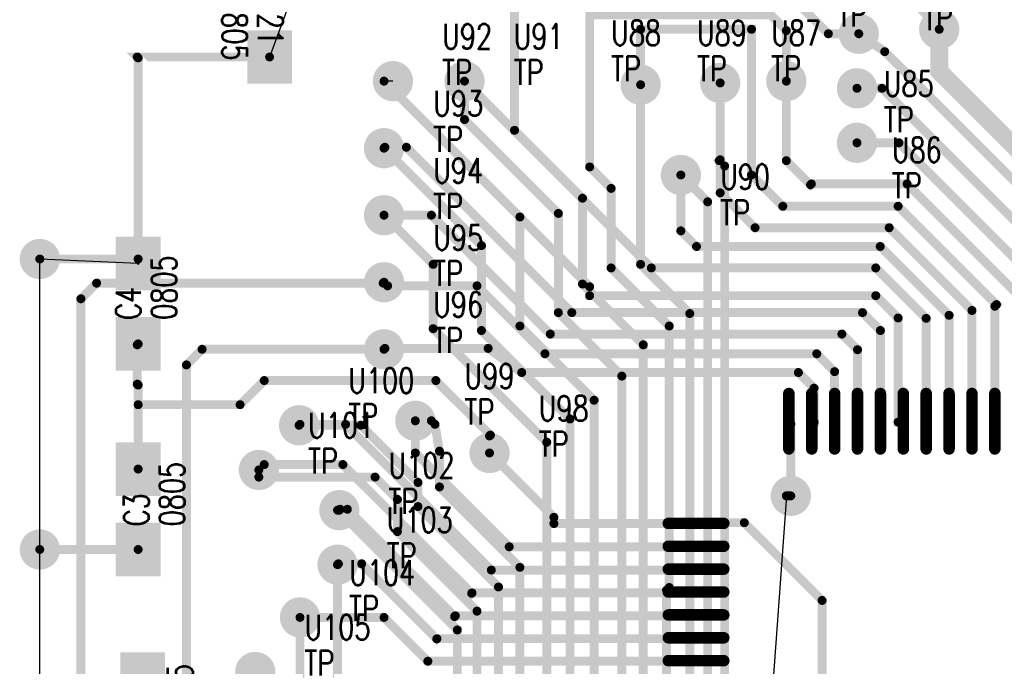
# Model space of a CAD drawing. Extents: x 22 to 3079, y -510 to 5425.
# Tile 7 of 15: x 22 to 1124, y 3194 to 3918. Entities that reach past the tile are written whole.
import ezdxf

# ---------------------------------------------------------------- set-up
doc = ezdxf.new("R2010")
doc.units = 0
for name, pattern in [('TRACK111', [2, 1, 1]), ('TRACK113', [2, 1, 1]), ('TRACK114', [2, 1, 1]), ('TRACK117', [2, 1, 1]), ('TRACK118', [2, 1, 1]), ('TRACK121', [2, 1, 1]), ('TRACK123', [2, 1, 1]), ('TRACK124', [2, 1, 1]), ('TRACK125', [2, 1, 1]), ('TRACK129', [2, 1, 1]), ('TRACK135', [2, 1, 1]), ('TRACK142', [2, 1, 1]), ('TRACK186', [2, 1, 1]), ('TRACK187', [2, 1, 1]), ('TRACK191', [2, 1, 1]), ('TRACK198', [2, 1, 1]), ('TRACK200', [2, 1, 1]), ('TRACK213', [2, 1, 1]), ('TRACK238', [2, 1, 1]), ('TRACK249', [2, 1, 1]), ('TRACK250', [2, 1, 1]), ('TRACK251', [2, 1, 1]), ('TRACK252', [2, 1, 1]), ('TRACK253', [2, 1, 1]), ('TRACK254', [2, 1, 1]), ('TRACK255', [2, 1, 1]), ('TRACK256', [2, 1, 1]), ('TRACK257', [2, 1, 1]), ('TRACK258', [2, 1, 1]), ('TRACK260', [2, 1, 1]), ('TRACK263', [2, 1, 1]), ('TRACK264', [2, 1, 1]), ('TRACK265', [2, 1, 1]), ('TRACK266', [2, 1, 1]), ('TRACK267', [2, 1, 1]), ('TRACK291', [2, 1, 1]), ('TRACK3', [2, 1, 1]), ('TRACK316', [2, 1, 1]), ('TRACK317', [2, 1, 1]), ('TRACK346', [2, 1, 1]), ('TRACK373', [2, 1, 1]), ('TRACK375', [2, 1, 1]), ('TRACK4', [2, 1, 1]), ('TRACK43', [2, 1, 1]), ('TRACK5', [2, 1, 1]), ('TRACK83', [2, 1, 1]), ('TRACK86', [2, 1, 1]), ('TRACK89', [2, 1, 1])]:
    doc.linetypes.add(name, pattern=pattern)
for name, color, linetype in [('CONNECTION', 202, 'CONTINUOUS'), ('DRIL_PLTE_THRU', 12, 'CONTINUOUS'), ('PADS_BOTTOM04', 152, 'CONTINUOUS'), ('PADS_INNER', 1, 'CONTINUOUS'), ('PADS_TOP01', 1, 'CONTINUOUS'), ('PADS_XR25', 168, 'CONTINUOUS'), ('PART_NAME_TOP', 52, 'CONTINUOUS'), ('PART_TOP', 132, 'CONTINUOUS'), ('REFDES', 132, 'CONTINUOUS'), ('TRACK01', 1, 'CONTINUOUS'), ('TRACK03', 5, 'CONTINUOUS'), ('VIA', 1, 'CONTINUOUS')]:
    doc.layers.add(name, color=color, linetype=linetype)
doc.styles.add('W5', font='simplex', dxfattribs={"width": 0.75})

# ---------------------------------------------------------------- blocks, each defined once
blk = doc.blocks.new('PADS_BLOCK_UNUSED2')
at = {"layer": 'DRIL_PLTE_THRU', "const_width": 1.5}
blk.add_lwpolyline([(0, -0.8, 1), (0, 0.8, 1)], format="xyb", close=True, dxfattribs=at)
at = {"layer": 'PADS_BOTTOM04'}
blk.add_lwpolyline([(0, 0, 1), (0, 0, 1)], format="xyb", close=True, dxfattribs=at)
at = {"layer": 'PADS_INNER'}
blk.add_lwpolyline([(0, 0, 1), (0, 0, 1)], format="xyb", close=True, dxfattribs=at)
at = {"layer": 'PADS_TOP01', "const_width": 50}
blk.add_lwpolyline([(-30, 0), (30, 0)], dxfattribs=at)
blk = doc.blocks.new('SYM_BLOCK_UNUSED1')
for p in [(-45, 0), (45, 0)]:
    blk.add_blockref('PADS_BLOCK_UNUSED2', p)
blk = doc.blocks.new('PART_TOP5')
blk.add_blockref('SYM_BLOCK_UNUSED1', (0, 0))
at = {"layer": 'PART_NAME_TOP', "style": 'W5', "width": 0.75}
blk.add_text('0805', height=28, dxfattribs=at).set_placement((-10, -56))
at = {"layer": 'REFDES', "style": 'W5', "width": 0.75}
blk.add_text('C2', height=28, dxfattribs=at).set_placement((-10, -16))
blk = doc.blocks.new('PART_TOP8')
blk.add_blockref('SYM_BLOCK_UNUSED1', (0, 0))
at = {"layer": 'PART_NAME_TOP', "style": 'W5', "width": 0.75}
blk.add_text('0805', height=28, dxfattribs=at).set_placement((-19, -52))
at = {"layer": 'REFDES', "style": 'W5', "width": 0.75}
blk.add_text('C3', height=28, dxfattribs=at).set_placement((-19, -12))
blk = doc.blocks.new('PART_TOP10')
blk.add_blockref('SYM_BLOCK_UNUSED1', (0, 0))
at = {"layer": 'PART_NAME_TOP', "style": 'W5', "width": 0.75}
blk.add_text('0805', height=28, dxfattribs=at).set_placement((-18, -43))
at = {"layer": 'REFDES', "style": 'W5', "width": 0.75}
blk.add_text('C4', height=28, dxfattribs=at).set_placement((-18, -3))
blk = doc.blocks.new('PART_TOP38')
blk.add_blockref('SYM_BLOCK_UNUSED1', (0, 0))
at = {"layer": 'PART_NAME_TOP', "style": 'W5', "width": 0.75}
blk.add_text('0805', height=28, dxfattribs=at).set_placement((-23, -53))
at = {"layer": 'REFDES', "style": 'W5', "width": 0.75}
blk.add_text('C21', height=28, dxfattribs=at).set_placement((-23, -13))
blk = doc.blocks.new('PADS_BLOCK_UNUSED8')
at = {"layer": 'DRIL_PLTE_THRU', "const_width": 1.5}
blk.add_lwpolyline([(0, -0.8, 1), (0, 0.8, 1)], format="xyb", close=True, dxfattribs=at)
at = {"layer": 'PADS_BOTTOM04'}
blk.add_lwpolyline([(0, 0, 1), (0, 0, 1)], format="xyb", close=True, dxfattribs=at)
at = {"layer": 'PADS_INNER'}
blk.add_lwpolyline([(0, 0, 1), (0, 0, 1)], format="xyb", close=True, dxfattribs=at)
at = {"layer": 'PADS_TOP01', "const_width": 6.5}
blk.add_lwpolyline([(-31, -3.2), (31, -3.2, 1), (31, 3.2), (-31, 3.2, 1)], format="xyb", close=True, dxfattribs=at)
blk = doc.blocks.new('PADS_BLOCK_UNUSED9')
at = {"layer": 'DRIL_PLTE_THRU', "const_width": 1.5}
blk.add_lwpolyline([(0, -0.8, 1), (0, 0.8, 1)], format="xyb", close=True, dxfattribs=at)
at = {"layer": 'PADS_BOTTOM04'}
blk.add_lwpolyline([(0, 0, 1), (0, 0, 1)], format="xyb", close=True, dxfattribs=at)
at = {"layer": 'PADS_INNER'}
blk.add_lwpolyline([(0, 0, 1), (0, 0, 1)], format="xyb", close=True, dxfattribs=at)
at = {"layer": 'PADS_TOP01', "const_width": 6.5}
blk.add_lwpolyline([(3.2, -31), (3.2, 31, 1), (-3.2, 31), (-3.2, -31, 1)], format="xyb", close=True, dxfattribs=at)
blk = doc.blocks.new('SYM_BLOCK_UNUSED7')
for name, p in [('PADS_BLOCK_UNUSED8', (-357.5, -140.8)), ('PADS_BLOCK_UNUSED8', (-357.5, -166.4)), ('PADS_BLOCK_UNUSED8', (-357.5, -192)), ('PADS_BLOCK_UNUSED8', (-357.5, -217.6)), ('PADS_BLOCK_UNUSED8', (-357.5, -243.2)), ('PADS_BLOCK_UNUSED8', (-357.5, -268.8)), ('PADS_BLOCK_UNUSED8', (-357.5, -294.4)), ('PADS_BLOCK_UNUSED8', (-357.5, -320)), ('PADS_BLOCK_UNUSED8', (-357.5, -345.6)), ('PADS_BLOCK_UNUSED8', (-357.5, -371.2)), ('PADS_BLOCK_UNUSED9', (-243.2, -475)), ('PADS_BLOCK_UNUSED9', (-217.6, -475)), ('PADS_BLOCK_UNUSED9', (-192, -475)), ('PADS_BLOCK_UNUSED9', (-166.4, -475)), ('PADS_BLOCK_UNUSED9', (-140.8, -475)), ('PADS_BLOCK_UNUSED9', (-115.2, -475)), ('PADS_BLOCK_UNUSED9', (-89.6, -475))]:
    blk.add_blockref(name, p)
blk = doc.blocks.new('PART_TOP80')
blk.add_blockref('SYM_BLOCK_UNUSED7', (0, 0))
blk = doc.blocks.new('PADS_BLOCK_UNUSED19')
at = {"layer": 'DRIL_PLTE_THRU', "const_width": 15.5}
blk.add_lwpolyline([(0, -7.75, 1), (0, 7.75, 1)], format="xyb", close=True, dxfattribs=at)
at = {"layer": 'PADS_BOTTOM04', "const_width": 22.5}
blk.add_lwpolyline([(0, -11.25, 1), (0, 11.25, 1)], format="xyb", close=True, dxfattribs=at)
at = {"layer": 'PADS_INNER', "const_width": 22.5}
blk.add_lwpolyline([(0, -11.25, 1), (0, 11.25, 1)], format="xyb", close=True, dxfattribs=at)
at = {"layer": 'PADS_TOP01', "const_width": 22.5}
blk.add_lwpolyline([(0, -11.25, 1), (0, 11.25, 1)], format="xyb", close=True, dxfattribs=at)
at = {"layer": 'PADS_XR25', "const_width": 22.5}
blk.add_lwpolyline([(0, -11.25, 1), (0, 11.25, 1)], format="xyb", close=True, dxfattribs=at)
blk = doc.blocks.new('SYM_BLOCK_UNUSED6')
blk.add_blockref('PADS_BLOCK_UNUSED19', (0, -1))
blk = doc.blocks.new('PART_TOP146')
blk.add_blockref('SYM_BLOCK_UNUSED6', (0, 0))
at = {"layer": 'PART_NAME_TOP', "style": 'W5', "width": 0.75}
blk.add_text('TP', height=28, dxfattribs=at).set_placement((-18, -2))
at = {"layer": 'REFDES', "style": 'W5', "width": 0.75}
blk.add_text('U81', height=28, dxfattribs=at).set_placement((-18, 38))
blk = doc.blocks.new('PART_TOP147')
blk.add_blockref('SYM_BLOCK_UNUSED6', (0, 0))
at = {"layer": 'PART_NAME_TOP', "style": 'W5', "width": 0.75}
blk.add_text('TP', height=28, dxfattribs=at).set_placement((-24, 7))
at = {"layer": 'REFDES', "style": 'W5', "width": 0.75}
blk.add_text('U83', height=28, dxfattribs=at).set_placement((-24, 47))
blk = doc.blocks.new('PART_TOP148')
blk.add_blockref('SYM_BLOCK_UNUSED6', (0, 0))
at = {"layer": 'PART_NAME_TOP', "style": 'W5', "width": 0.75}
blk.add_text('TP', height=28, dxfattribs=at).set_placement((30, -50))
at = {"layer": 'REFDES', "style": 'W5', "width": 0.75}
blk.add_text('U85', height=28, dxfattribs=at).set_placement((30, -10))
blk = doc.blocks.new('PART_TOP149')
blk.add_blockref('SYM_BLOCK_UNUSED6', (0, 0))
at = {"layer": 'PART_NAME_TOP', "style": 'W5', "width": 0.75}
blk.add_text('TP', height=28, dxfattribs=at).set_placement((39, -63))
at = {"layer": 'REFDES', "style": 'W5', "width": 0.75}
blk.add_text('U86', height=28, dxfattribs=at).set_placement((39, -23))
blk = doc.blocks.new('PART_TOP150')
blk.add_blockref('SYM_BLOCK_UNUSED6', (0, 0))
at = {"layer": 'PART_NAME_TOP', "style": 'W5', "width": 0.75}
blk.add_text('TP', height=28, dxfattribs=at).set_placement((-17, -1))
at = {"layer": 'REFDES', "style": 'W5', "width": 0.75}
blk.add_text('U87', height=28, dxfattribs=at).set_placement((-17, 39))
blk = doc.blocks.new('PART_TOP151')
blk.add_blockref('SYM_BLOCK_UNUSED6', (0, 0))
at = {"layer": 'PART_NAME_TOP', "style": 'W5', "width": 0.75}
blk.add_text('TP', height=28, dxfattribs=at).set_placement((-33, 3))
at = {"layer": 'REFDES', "style": 'W5', "width": 0.75}
blk.add_text('U88', height=28, dxfattribs=at).set_placement((-33, 43))
blk = doc.blocks.new('PART_TOP152')
blk.add_blockref('SYM_BLOCK_UNUSED6', (0, 0))
at = {"layer": 'PART_NAME_TOP', "style": 'W5', "width": 0.75}
blk.add_text('TP', height=28, dxfattribs=at).set_placement((-26, 1))
at = {"layer": 'REFDES', "style": 'W5', "width": 0.75}
blk.add_text('U89', height=28, dxfattribs=at).set_placement((-26, 41))
blk = doc.blocks.new('PART_TOP153')
blk.add_blockref('SYM_BLOCK_UNUSED6', (0, 0))
at = {"layer": 'PART_NAME_TOP', "style": 'W5', "width": 0.75}
blk.add_text('TP', height=28, dxfattribs=at).set_placement((44, -57))
at = {"layer": 'REFDES', "style": 'W5', "width": 0.75}
blk.add_text('U90', height=28, dxfattribs=at).set_placement((44, -17))
blk = doc.blocks.new('PART_TOP154')
blk.add_blockref('SYM_BLOCK_UNUSED6', (0, 0))
at = {"layer": 'PART_NAME_TOP', "style": 'W5', "width": 0.75}
blk.add_text('TP', height=28, dxfattribs=at).set_placement((55, -5))
at = {"layer": 'REFDES', "style": 'W5', "width": 0.75}
blk.add_text('U91', height=28, dxfattribs=at).set_placement((55, 35))
blk = doc.blocks.new('PART_TOP155')
blk.add_blockref('SYM_BLOCK_UNUSED6', (0, 0))
at = {"layer": 'PART_NAME_TOP', "style": 'W5', "width": 0.75}
blk.add_text('TP', height=28, dxfattribs=at).set_placement((55, -5))
at = {"layer": 'REFDES', "style": 'W5', "width": 0.75}
blk.add_text('U92', height=28, dxfattribs=at).set_placement((55, 35))
blk = doc.blocks.new('PART_TOP156')
blk.add_blockref('SYM_BLOCK_UNUSED6', (0, 0))
at = {"layer": 'PART_NAME_TOP', "style": 'W5', "width": 0.75}
blk.add_text('TP', height=28, dxfattribs=at).set_placement((55, -5))
at = {"layer": 'REFDES', "style": 'W5', "width": 0.75}
blk.add_text('U93', height=28, dxfattribs=at).set_placement((55, 35))
blk = doc.blocks.new('PART_TOP157')
blk.add_blockref('SYM_BLOCK_UNUSED6', (0, 0))
at = {"layer": 'PART_NAME_TOP', "style": 'W5', "width": 0.75}
blk.add_text('TP', height=28, dxfattribs=at).set_placement((55, -5))
at = {"layer": 'REFDES', "style": 'W5', "width": 0.75}
blk.add_text('U94', height=28, dxfattribs=at).set_placement((55, 35))
blk = doc.blocks.new('PART_TOP158')
blk.add_blockref('SYM_BLOCK_UNUSED6', (0, 0))
at = {"layer": 'PART_NAME_TOP', "style": 'W5', "width": 0.75}
blk.add_text('TP', height=28, dxfattribs=at).set_placement((55, -5))
at = {"layer": 'REFDES', "style": 'W5', "width": 0.75}
blk.add_text('U95', height=28, dxfattribs=at).set_placement((55, 35))
blk = doc.blocks.new('PART_TOP159')
blk.add_blockref('SYM_BLOCK_UNUSED6', (0, 0))
at = {"layer": 'PART_NAME_TOP', "style": 'W5', "width": 0.75}
blk.add_text('TP', height=28, dxfattribs=at).set_placement((55, -5))
at = {"layer": 'REFDES', "style": 'W5', "width": 0.75}
blk.add_text('U96', height=28, dxfattribs=at).set_placement((55, 35))
blk = doc.blocks.new('PART_TOP160')
blk.add_blockref('SYM_BLOCK_UNUSED6', (0, 0))
at = {"layer": 'PART_NAME_TOP', "style": 'W5', "width": 0.75}
blk.add_text('TP', height=28, dxfattribs=at).set_placement((55, -5))
at = {"layer": 'REFDES', "style": 'W5', "width": 0.75}
blk.add_text('U98', height=28, dxfattribs=at).set_placement((55, 35))
blk = doc.blocks.new('PART_TOP161')
blk.add_blockref('SYM_BLOCK_UNUSED6', (0, 0))
at = {"layer": 'PART_NAME_TOP', "style": 'W5', "width": 0.75}
blk.add_text('TP', height=28, dxfattribs=at).set_placement((55, -5))
at = {"layer": 'REFDES', "style": 'W5', "width": 0.75}
blk.add_text('U99', height=28, dxfattribs=at).set_placement((55, 35))
blk = doc.blocks.new('PART_TOP162')
blk.add_blockref('SYM_BLOCK_UNUSED6', (0, 0))
at = {"layer": 'PART_NAME_TOP', "style": 'W5', "width": 0.75}
blk.add_text('TP', height=28, dxfattribs=at).set_placement((55, -5))
at = {"layer": 'REFDES', "style": 'W5', "width": 0.75}
blk.add_text('U100', height=28, dxfattribs=at).set_placement((55, 35))
blk = doc.blocks.new('PART_TOP163')
blk.add_blockref('SYM_BLOCK_UNUSED6', (0, 0))
at = {"layer": 'PART_NAME_TOP', "style": 'W5', "width": 0.75}
blk.add_text('TP', height=28, dxfattribs=at).set_placement((55, -5))
at = {"layer": 'REFDES', "style": 'W5', "width": 0.75}
blk.add_text('U101', height=28, dxfattribs=at).set_placement((55, 35))
blk = doc.blocks.new('PART_TOP164')
blk.add_blockref('SYM_BLOCK_UNUSED6', (0, 0))
at = {"layer": 'PART_NAME_TOP', "style": 'W5', "width": 0.75}
blk.add_text('TP', height=28, dxfattribs=at).set_placement((55, -5))
at = {"layer": 'REFDES', "style": 'W5', "width": 0.75}
blk.add_text('U102', height=28, dxfattribs=at).set_placement((55, 35))
blk = doc.blocks.new('PART_TOP165')
blk.add_blockref('SYM_BLOCK_UNUSED6', (0, 0))
at = {"layer": 'PART_NAME_TOP', "style": 'W5', "width": 0.75}
blk.add_text('TP', height=28, dxfattribs=at).set_placement((55, -5))
at = {"layer": 'REFDES', "style": 'W5', "width": 0.75}
blk.add_text('U103', height=28, dxfattribs=at).set_placement((55, 35))
blk = doc.blocks.new('PART_TOP166')
blk.add_blockref('SYM_BLOCK_UNUSED6', (0, 0))
at = {"layer": 'PART_NAME_TOP', "style": 'W5', "width": 0.75}
blk.add_text('TP', height=28, dxfattribs=at).set_placement((55, -5))
at = {"layer": 'REFDES', "style": 'W5', "width": 0.75}
blk.add_text('U104', height=28, dxfattribs=at).set_placement((55, 35))
blk = doc.blocks.new('PART_TOP167')
blk.add_blockref('SYM_BLOCK_UNUSED6', (0, 0))
at = {"layer": 'PART_NAME_TOP', "style": 'W5', "width": 0.75}
blk.add_text('TP', height=28, dxfattribs=at).set_placement((55, -5))
at = {"layer": 'REFDES', "style": 'W5', "width": 0.75}
blk.add_text('U105', height=28, dxfattribs=at).set_placement((55, 35))
blk = doc.blocks.new('CORNER_20')
at = {"const_width": 10}
blk.add_lwpolyline([(0, -5, 1), (0, 5, 1)], format="xyb", close=True, dxfattribs=at)
blk = doc.blocks.new('CORNER_10')
at = {"const_width": 5}
blk.add_lwpolyline([(0, -2.5, 1), (0, 2.5, 1)], format="xyb", close=True, dxfattribs=at)
blk = doc.blocks.new('PADS_BLOCK_UNUSED20')
at = {"layer": 'DRIL_PLTE_THRU', "const_width": 15.5}
blk.add_lwpolyline([(0, -7.75, 1), (0, 7.75, 1)], format="xyb", close=True, dxfattribs=at)
at = {"layer": 'PADS_BOTTOM04', "const_width": 22.5}
blk.add_lwpolyline([(0, -11.25, 1), (0, 11.25, 1)], format="xyb", close=True, dxfattribs=at)
at = {"layer": 'PADS_INNER', "const_width": 22.5}
blk.add_lwpolyline([(0, -11.25, 1), (0, 11.25, 1)], format="xyb", close=True, dxfattribs=at)
at = {"layer": 'PADS_TOP01', "const_width": 22.5}
blk.add_lwpolyline([(0, -11.25, 1), (0, 11.25, 1)], format="xyb", close=True, dxfattribs=at)
blk = doc.blocks.new('VIA0')
blk.add_blockref('PADS_BLOCK_UNUSED20', (0, 0))

msp = doc.modelspace()

# ---------------------------------------------------------------- linework, layer by layer
at = {"layer": 'CONNECTION', "linetype": 'TRACK135'}
msp.add_line((487, 4378), (302, 3876), dxfattribs=at)
at = {"layer": 'CONNECTION', "linetype": 'TRACK200'}
for p in [(430, 3849), (440, 3849)]:
    msp.add_line(p, (430, 3849), dxfattribs=at)
at = {"layer": 'CONNECTION', "linetype": 'TRACK257'}
for p, q in [((440, 3849), (430, 3849)), ((1010.8, 3468.5), (1010.8, 3467.5))]:
    msp.add_line(p, q, dxfattribs=at)
at = {"layer": 'CONNECTION', "linetype": 'TRACK346'}
for p in [(45, 3325), (155, 3645)]:
    msp.add_line(p, (45, 3650), dxfattribs=at)
at = {"layer": 'CONNECTION', "linetype": 'TRACK142'}
msp.add_line((155, 3645), (45, 3650), dxfattribs=at)
at = {"layer": 'CONNECTION', "linetype": 'TRACK186'}
for p, q in [((882.8, 3468.5), (882.8, 3467.5)), ((880, 3385), (863, 3147))]:
    msp.add_line(p, q, dxfattribs=at)
at = {"layer": 'CONNECTION', "linetype": 'TRACK187'}
for p, q in [((882.8, 3468.5), (882.8, 3467.5)), ((880, 3385), (863, 3147))]:
    msp.add_line(p, q, dxfattribs=at)
at = {"layer": 'CONNECTION', "linetype": 'TRACK373'}
msp.add_line((908.4, 3468.5), (908.4, 3467.5), dxfattribs=at)
at = {"layer": 'CONNECTION', "linetype": 'TRACK111'}
msp.add_line((934, 3468.5), (934, 3467.5), dxfattribs=at)
at = {"layer": 'CONNECTION', "linetype": 'TRACK258'}
msp.add_line((985.2, 3468.5), (985.2, 3467.5), dxfattribs=at)
at = {"layer": 'CONNECTION', "linetype": 'TRACK256'}
msp.add_line((1036.4, 3468.5), (1036.4, 3467.5), dxfattribs=at)
at = {"layer": 'CONNECTION', "linetype": 'TRACK198'}
msp.add_line((1087.6, 3468.5), (1087.6, 3467.5), dxfattribs=at)
at = {"layer": 'CONNECTION', "linetype": 'TRACK253'}
msp.add_line((1113.2, 3468.5), (1113.2, 3467.5), dxfattribs=at)
at = {"layer": 'CONNECTION', "linetype": 'TRACK89'}
msp.add_line((779, 3328.6), (779, 3327.6), dxfattribs=at)
at = {"layer": 'CONNECTION', "linetype": 'TRACK191'}
msp.add_line((45, 3090), (45, 3325), dxfattribs=at)
at = {"layer": 'CONNECTION', "linetype": 'TRACK86'}
msp.add_line((779, 3303), (779, 3302), dxfattribs=at)
at = {"layer": 'CONNECTION', "linetype": 'TRACK129'}
msp.add_line((779, 3277.4), (779, 3276.4), dxfattribs=at)
at = {"layer": 'CONNECTION', "linetype": 'TRACK125'}
msp.add_line((779, 3251.8), (779, 3250.8), dxfattribs=at)
at = {"layer": 'CONNECTION', "linetype": 'TRACK267'}
msp.add_line((779, 3226.2), (779, 3225.2), dxfattribs=at)
at = {"layer": 'CONNECTION', "linetype": 'TRACK375'}
msp.add_line((779, 3200.6), (779, 3199.6), dxfattribs=at)
at = {"layer": 'TRACK01', "linetype": 'TRACK253', "const_width": 10}
for points in [[(717, 3845), (717, 3907), (841, 3907), (841, 3744), (876, 3709), (1005, 3709), (1115, 3599), (1113.2, 3597.2), (1113.2, 3468.5)], [(1113.2, 3467.5), (1113.2, 3468.5)]]:
    msp.add_lwpolyline(points, dxfattribs=at)
at = {"layer": 'TRACK01', "linetype": 'TRACK43', "const_width": 20}
msp.add_lwpolyline([(1051, 3907), (1051, 3860), (1292.4, 3618.6)], dxfattribs=at)
at = {"layer": 'TRACK01', "linetype": 'TRACK213', "const_width": 10}
msp.add_lwpolyline([(1241.2, 3468.5), (1241.2, 3630.8), (990, 3882), (961, 3902)], dxfattribs=at)
at = {"layer": 'TRACK01', "linetype": 'TRACK142', "const_width": 10}
msp.add_lwpolyline([(45, 3650), (155, 3650), (155, 3875), (154, 3876), (302, 3876)], dxfattribs=at)
at = {"layer": 'TRACK01', "linetype": 'TRACK257', "const_width": 10}
msp.add_lwpolyline([(430, 3849), (660, 3619), (660, 3609), (980, 3609), (1005, 3584), (1005, 3467.5), (1010.8, 3467.5)], dxfattribs=at)
at = {"layer": 'TRACK01', "linetype": 'TRACK256', "const_width": 10}
for points in [[(520, 3849), (729, 3640), (980, 3640), (1036.4, 3583.6), (1036.4, 3468.5)], [(1036.4, 3468.5), (1036.4, 3467.5)]]:
    msp.add_lwpolyline(points, dxfattribs=at)
at = {"layer": 'TRACK01', "linetype": 'TRACK198', "const_width": 10}
for points in [[(806, 3847), (806, 3724), (845, 3685), (995, 3685), (1087.6, 3592.4), (1087.6, 3468.5)], [(1087.6, 3467.5), (1087.6, 3468.5)]]:
    msp.add_lwpolyline(points, dxfattribs=at)
at = {"layer": 'TRACK01', "linetype": 'TRACK252', "const_width": 10}
msp.add_lwpolyline([(880, 3849), (880, 3760), (907, 3733), (908, 3734), (995, 3734), (1015, 3734), (1139, 3610), (1138.8, 3609.8), (1138.8, 3468.5)], dxfattribs=at)
at = {"layer": 'TRACK01', "linetype": 'TRACK250', "const_width": 10}
msp.add_lwpolyline([(959, 3841), (987, 3841), (1190, 3638), (1190, 3468.5)], dxfattribs=at)
at = {"layer": 'TRACK01', "linetype": 'TRACK258', "const_width": 10}
for points in [[(430, 3774), (431, 3775), (455, 3775), (640, 3590), (965.2, 3590), (985.2, 3570), (985.2, 3468.5)], [(985.2, 3468.5), (985.2, 3467.5)]]:
    msp.add_lwpolyline(points, dxfattribs=at)
at = {"layer": 'TRACK01', "linetype": 'TRACK251', "const_width": 10}
msp.add_lwpolyline([(959, 3780), (1006, 3780), (1164.4, 3621.6), (1164.4, 3468.5)], dxfattribs=at)
at = {"layer": 'TRACK01', "linetype": 'TRACK117', "const_width": 10}
msp.add_lwpolyline([(1062, 3468.5), (1062, 3587), (985, 3664), (779.5, 3664), (762, 3681.5), (762, 3744)], dxfattribs=at)
at = {"layer": 'TRACK01', "linetype": 'TRACK124', "const_width": 10}
msp.add_lwpolyline([(959.6, 3468.5), (959.6, 3548.5), (942.1, 3566), (616, 3566), (483, 3699), (430, 3699)], dxfattribs=at)
at = {"layer": 'TRACK01', "linetype": 'TRACK111', "const_width": 10}
for points in [[(430, 3624), (434, 3620), (534, 3620), (610, 3544), (914, 3544), (934, 3524), (934, 3468.5)], [(934, 3468.5), (934, 3467.5)]]:
    msp.add_lwpolyline(points, dxfattribs=at)
at = {"layer": 'TRACK01', "linetype": 'TRACK5', "const_width": 10}
msp.add_lwpolyline([(155, 3415), (155, 3487), (155, 3509), (154, 3510), (154, 3554), (155, 3555)], dxfattribs=at)
at = {"layer": 'TRACK01', "linetype": 'TRACK373', "const_width": 10}
msp.add_lwpolyline([(430, 3549), (431, 3550), (546.5, 3550), (584, 3523), (893.5, 3523), (911, 3505.5), (911, 3468.5), (911, 3467.5), (908.4, 3467.5)], dxfattribs=at)
at = {"layer": 'TRACK01', "linetype": 'TRACK238', "const_width": 10}
msp.add_lwpolyline([(548, 3433), (548, 3452), (549, 3453), (488, 3514), (296, 3514), (269, 3487), (155, 3487), (155, 3415)], dxfattribs=at)
at = {"layer": 'TRACK01', "linetype": 'TRACK86', "const_width": 10}
msp.add_lwpolyline([(779, 3302), (550, 3302), (387, 3465), (336, 3465), (335, 3464)], dxfattribs=at)
at = {"layer": 'TRACK01', "linetype": 'TRACK89', "const_width": 10}
msp.add_lwpolyline([(779, 3327.6), (778.6, 3328), (570, 3328), (465, 3433), (465, 3469)], dxfattribs=at)
at = {"layer": 'TRACK01', "linetype": 'TRACK186', "const_width": 10}
msp.add_lwpolyline([(882.8, 3467.5), (885, 3465.3), (885, 3385)], dxfattribs=at)
at = {"layer": 'TRACK01', "linetype": 'TRACK187', "const_width": 10}
msp.add_lwpolyline([(885, 3385), (885, 3465.3), (882.8, 3467.5)], dxfattribs=at)
at = {"layer": 'TRACK01', "linetype": 'TRACK3', "const_width": 10}
msp.add_lwpolyline([(779, 3354.2), (773.2, 3354.2), (773, 3354), (620, 3354), (620, 3361), (548, 3433)], dxfattribs=at)
at = {"layer": 'TRACK01', "linetype": 'TRACK129', "const_width": 10}
msp.add_lwpolyline([(779, 3276.4), (528.4, 3276.4), (528, 3276), (384, 3420), (296, 3420), (290, 3414)], dxfattribs=at)
at = {"layer": 'TRACK01', "linetype": 'TRACK125', "const_width": 10}
msp.add_lwpolyline([(779, 3250.8), (509.8, 3250.8), (509, 3250), (389, 3370), (381, 3370), (380, 3369)], dxfattribs=at)
at = {"layer": 'TRACK01', "linetype": 'TRACK4', "const_width": 10}
msp.add_lwpolyline([(882.8, 2753.5), (882.8, 2817), (922.8, 2857), (922.8, 2872), (922.8, 3104.2), (920, 3107), (920, 3268), (833, 3355), (779.8, 3355), (778.2, 3355), (779, 3354.2)], dxfattribs=at)
at = {"layer": 'TRACK01', "linetype": 'TRACK346', "const_width": 10}
msp.add_lwpolyline([(155, 3325), (45, 3325)], dxfattribs=at)
at = {"layer": 'TRACK01', "linetype": 'TRACK191', "const_width": 10}
msp.add_lwpolyline([(45, 3325), (155, 3325)], dxfattribs=at)
at = {"layer": 'TRACK01', "linetype": 'TRACK267', "const_width": 10}
msp.add_lwpolyline([(779, 3225.2), (489.2, 3225.2), (489, 3225), (405, 3309), (379, 3309), (378, 3308)], dxfattribs=at)
at = {"layer": 'TRACK01', "linetype": 'TRACK375', "const_width": 10}
msp.add_lwpolyline([(336, 3249), (430, 3249), (479, 3200), (778.6, 3200), (779, 3199.6)], dxfattribs=at)
at = {"layer": 'TRACK03', "linetype": 'TRACK291', "const_width": 10}
msp.add_lwpolyline([(528, 4617), (543, 4602), (543, 3999.5), (560.5, 3982), (983, 3982), (986, 3979), (1051, 3907)], dxfattribs=at)
at = {"layer": 'TRACK03', "linetype": 'TRACK249', "const_width": 10}
msp.add_lwpolyline([(961, 3902), (927, 3902), (877, 3952), (593.5, 3952), (576, 3934.5), (576, 3794), (652, 3718), (652, 3622), (720, 3554), (720, 2525.5), (737.5, 2508), (1691, 2508), (1814, 2395), (1814, 2140), (1799, 2125)], dxfattribs=at)
at = {"layer": 'TRACK03', "linetype": 'TRACK113', "const_width": 10}
msp.add_lwpolyline([(2200, 1400), (1848, 1735), (1848, 2189), (1903, 2244), (1903, 2397), (1754, 2546), (763.5, 2546), (746, 2563.5), (746, 3279.5), (749, 3282.5), (749, 3575), (684, 3640), (684, 3729), (660, 3753), (660, 3923), (862.5, 3923), (880, 3905.5), (880, 3849)], dxfattribs=at)
at = {"layer": 'TRACK03', "linetype": 'TRACK200', "const_width": 10}
msp.add_lwpolyline([(1600, 2124), (1635, 2173), (1635, 2399), (1574, 2460), (665, 2460), (665, 3492), (582, 3575), (582, 3697), (430, 3849)], dxfattribs=at)
at = {"layer": 'TRACK03', "linetype": 'TRACK118', "const_width": 10}
msp.add_lwpolyline([(1700, 2124), (1700, 2190), (1728, 2218), (1728, 2389), (1630, 2487), (713.5, 2487), (696, 2504.5), (696, 3519), (625, 3590), (625, 3701), (520, 3806), (520, 3849)], dxfattribs=at)
at = {"layer": 'TRACK03', "linetype": 'TRACK114', "const_width": 10}
msp.add_lwpolyline([(2300, 1400), (2300, 1461), (1948, 1813), (1948, 2270.5), (1965.5, 2288), (1994.5, 2288), (2012, 2305.5), (2012, 2351), (1796, 2567), (789.5, 2567), (772, 2584.5), (772, 3487), (772, 3589), (742, 3619), (717, 3644), (717, 3845)], dxfattribs=at)
at = {"layer": 'TRACK03', "linetype": 'TRACK254', "const_width": 10}
msp.add_lwpolyline([(2300, 2124), (2300, 2158), (2296, 2158), (2104, 2350), (2107, 2350), (1781, 2676), (828.5, 2676), (811, 2693.5), (811, 3412), (811, 3754), (805, 3760), (806, 3761), (806, 3847)], dxfattribs=at)
at = {"layer": 'TRACK03', "linetype": 'TRACK121', "const_width": 10}
msp.add_lwpolyline([(1500, 2116), (1501, 2117), (1501, 2136), (1543, 2178), (1543, 2414.5), (1525.5, 2432), (655.5, 2432), (638, 2449.5), (638, 3471), (539, 3570), (539, 3665), (430, 3774)], dxfattribs=at)
at = {"layer": 'TRACK03', "linetype": 'TRACK255', "const_width": 10}
msp.add_lwpolyline([(762, 3744), (792, 3714), (792, 2645.5), (809.5, 2628), (1770, 2628), (2200, 2198), (2200, 2124)], dxfattribs=at)
at = {"layer": 'TRACK03', "linetype": 'TRACK123', "const_width": 10}
msp.add_lwpolyline([(430, 3699), (485, 3644), (485, 3572), (612, 3445), (612, 2427.5), (629.5, 2410), (1437.5, 2410), (1455, 2392.5), (1455, 2176), (1415, 2136), (1415, 2116)], dxfattribs=at)
at = {"layer": 'TRACK03', "linetype": 'TRACK260', "const_width": 10}
msp.add_lwpolyline([(1200, 1400), (1202, 1400), (1202, 1532.5), (1184.5, 1550), (108.5, 1550), (91, 1567.5), (91, 3605.5), (108.5, 3623), (429, 3623), (430, 3624)], dxfattribs=at)
at = {"layer": 'TRACK03', "linetype": 'TRACK83', "const_width": 10}
msp.add_lwpolyline([(400, 2000), (209, 2000), (209, 3255), (209, 3531.5), (226.5, 3549), (430, 3549)], dxfattribs=at)
at = {"layer": 'TRACK03', "linetype": 'TRACK263', "const_width": 10}
msp.add_lwpolyline([(465, 3469), (483, 3469), (487, 3465), (492, 3435), (492, 3395), (582, 3305), (582, 2850.5), (564.5, 2833), (401.5, 2833), (384, 2815.5), (384, 2298.5), (401.5, 2281), (901, 2281), (1079, 2103)], dxfattribs=at)
at = {"layer": 'TRACK03', "linetype": 'TRACK264', "const_width": 10}
msp.add_lwpolyline([(335, 3464), (404, 3464), (468, 3400), (468, 3373), (558, 3283), (558, 2931.5), (540.5, 2914), (376.5, 2914), (359, 2896.5), (359, 2277.5), (376.5, 2260), (838, 2260), (985, 2120)], dxfattribs=at)
at = {"layer": 'TRACK03', "linetype": 'TRACK265', "const_width": 10}
msp.add_lwpolyline([(290, 3414), (290, 3406), (420, 3406), (445, 3381), (445, 3345), (534, 3256), (534, 3005.5), (516.5, 2988), (353.5, 2988), (336, 2970.5), (336, 2256.5), (353.5, 2239), (771, 2239), (900, 2119)], dxfattribs=at)
at = {"layer": 'TRACK03', "linetype": 'TRACK186', "const_width": 10}
msp.add_lwpolyline([(885, 3385), (880, 3385)], dxfattribs=at)
at = {"layer": 'TRACK03', "linetype": 'TRACK187', "const_width": 10}
msp.add_lwpolyline([(880, 3385), (885, 3385)], dxfattribs=at)
at = {"layer": 'TRACK03', "linetype": 'TRACK266', "const_width": 10}
msp.add_lwpolyline([(380, 3369), (378, 3369), (512, 3235), (512, 3079.5), (494.5, 3062), (332.5, 3062), (315, 3044.5), (315, 2235.5), (332.5, 2218), (698, 2218), (800, 2124)], dxfattribs=at)
at = {"layer": 'TRACK03', "linetype": 'TRACK316', "const_width": 10}
msp.add_lwpolyline([(378, 3308), (378, 3171), (342, 3135), (341, 3135), (287, 3081), (287, 2211.5), (304.5, 2194), (642, 2194), (699, 2125)], dxfattribs=at)
at = {"layer": 'TRACK03', "linetype": 'TRACK317', "const_width": 10}
msp.add_lwpolyline([(599, 2125), (553, 2171), (284.5, 2171), (267, 2188.5), (267, 3104), (336, 3173), (336, 3249)], dxfattribs=at)

# ---------------------------------------------------------------- block references
at = {"layer": 'PART_TOP'}
for name, p, rotation in [('PART_TOP38', (302, 3921), 270), ('PART_TOP10', (155, 3600), 90), ('PART_TOP80', (1254, 3111), 270), ('PART_TOP8', (155, 3370), 90), ('PART_TOP5', (160, 3135), 90)]:
    msp.add_blockref(name, p, dxfattribs=dict(at, rotation=rotation))
for name, p in [('PART_TOP147', (961, 3903)), ('PART_TOP146', (1051, 3908)), ('PART_TOP155', (440, 3850)), ('PART_TOP154', (520, 3850)), ('PART_TOP151', (717, 3846)), ('PART_TOP152', (806, 3848)), ('PART_TOP150', (880, 3850)), ('PART_TOP148', (959, 3842)), ('PART_TOP156', (430, 3775)), ('PART_TOP149', (959, 3781)), ('PART_TOP153', (762, 3745)), ('PART_TOP157', (430, 3700)), ('PART_TOP158', (430, 3625)), ('PART_TOP159', (430, 3550)), ('PART_TOP162', (335, 3465)), ('PART_TOP161', (465, 3470)), ('PART_TOP160', (548, 3434)), ('PART_TOP163', (290, 3415)), ('PART_TOP164', (380, 3370)), ('PART_TOP165', (378, 3309)), ('PART_TOP166', (336, 3250)), ('PART_TOP167', (286, 3189))]:
    msp.add_blockref(name, p, dxfattribs=at)
at = {"layer": 'TRACK01'}
for name, p in [('CORNER_10', (717, 3907)), ('CORNER_10', (841, 3907)), ('CORNER_20', (1051, 3907)), ('CORNER_10', (961, 3902)), ('CORNER_10', (154, 3876)), ('CORNER_10', (155, 3875)), ('CORNER_10', (302, 3876)), ('CORNER_10', (990, 3882)), ('CORNER_20', (1051, 3860)), ('CORNER_10', (430, 3849)), ('CORNER_10', (520, 3849)), ('CORNER_10', (717, 3845)), ('CORNER_10', (806, 3847)), ('CORNER_10', (880, 3849)), ('CORNER_10', (959, 3841)), ('CORNER_10', (987, 3841)), ('CORNER_10', (430, 3774)), ('CORNER_10', (431, 3775)), ('CORNER_10', (455, 3775)), ('CORNER_10', (959, 3780)), ('CORNER_10', (1006, 3780)), ('CORNER_10', (880, 3760)), ('CORNER_10', (762, 3744)), ('CORNER_10', (841, 3744)), ('CORNER_10', (907, 3733)), ('CORNER_10', (908, 3734)), ('CORNER_10', (1015, 3734)), ('CORNER_10', (806, 3724)), ('CORNER_10', (876, 3709)), ('CORNER_10', (1005, 3709)), ('CORNER_10', (430, 3699)), ('CORNER_10', (483, 3699)), ('CORNER_10', (845, 3685)), ('CORNER_10', (995, 3685)), ('CORNER_10', (762, 3681.5)), ('CORNER_10', (779.5, 3664)), ('CORNER_10', (985, 3664)), ('CORNER_10', (45, 3650)), ('CORNER_10', (155, 3650)), ('CORNER_10', (729, 3640)), ('CORNER_10', (980, 3640)), ('CORNER_10', (430, 3624)), ('CORNER_10', (434, 3620)), ('CORNER_10', (534, 3620)), ('CORNER_10', (660, 3619)), ('CORNER_10', (660, 3609)), ('CORNER_10', (980, 3609)), ('CORNER_10', (1113.2, 3597.2)), ('CORNER_10', (1115, 3599)), ('CORNER_10', (640, 3590)), ('CORNER_10', (965.2, 3590)), ('CORNER_10', (1062, 3587)), ('CORNER_10', (1087.6, 3592.4)), ('CORNER_10', (1005, 3584)), ('CORNER_10', (1036.4, 3583.6)), ('CORNER_10', (616, 3566)), ('CORNER_10', (942.1, 3566)), ('CORNER_10', (985.2, 3570)), ('CORNER_10', (154, 3554)), ('CORNER_10', (155, 3555)), ('CORNER_10', (430, 3549)), ('CORNER_10', (431, 3550)), ('CORNER_10', (546.5, 3550)), ('CORNER_10', (610, 3544)), ('CORNER_10', (914, 3544)), ('CORNER_10', (959.6, 3548.5)), ('CORNER_10', (584, 3523)), ('CORNER_10', (893.5, 3523)), ('CORNER_10', (934, 3524)), ('CORNER_10', (154, 3510)), ('CORNER_10', (155, 3509)), ('CORNER_10', (296, 3514)), ('CORNER_10', (488, 3514)), ('CORNER_10', (911, 3505.5)), ('CORNER_10', (155, 3487)), ('CORNER_10', (269, 3487)), ('CORNER_10', (336, 3465)), ('CORNER_10', (387, 3465)), ('CORNER_10', (465, 3469)), ('CORNER_10', (882.8, 3467.5)), ('CORNER_10', (882.8, 3467.5)), ('CORNER_10', (885, 3465.3)), ('CORNER_10', (885, 3465.3)), ('CORNER_10', (908.4, 3467.5)), ('CORNER_10', (911, 3467.5)), ('CORNER_10', (934, 3468.5)), ('CORNER_10', (934, 3468.5)), ('CORNER_10', (934, 3467.5)), ('CORNER_10', (959.6, 3468.5)), ('CORNER_10', (985.2, 3468.5)), ('CORNER_10', (985.2, 3468.5)), ('CORNER_10', (985.2, 3467.5)), ('CORNER_10', (1005, 3467.5)), ('CORNER_10', (1010.8, 3467.5)), ('CORNER_10', (1036.4, 3468.5)), ('CORNER_10', (1036.4, 3468.5)), ('CORNER_10', (1036.4, 3467.5)), ('CORNER_10', (1062, 3468.5)), ('CORNER_10', (1087.6, 3468.5)), ('CORNER_10', (1087.6, 3468.5)), ('CORNER_10', (1087.6, 3467.5)), ('CORNER_10', (1113.2, 3468.5)), ('CORNER_10', (1113.2, 3468.5)), ('CORNER_10', (1113.2, 3467.5)), ('CORNER_10', (335, 3464)), ('CORNER_10', (548, 3452)), ('CORNER_10', (549, 3453)), ('CORNER_10', (465, 3433)), ('CORNER_10', (548, 3433)), ('CORNER_10', (548, 3433)), ('CORNER_10', (296, 3420)), ('CORNER_10', (384, 3420)), ('CORNER_10', (155, 3415)), ('CORNER_10', (155, 3415)), ('CORNER_10', (290, 3414)), ('CORNER_10', (885, 3385)), ('CORNER_10', (885, 3385)), ('CORNER_10', (380, 3369)), ('CORNER_10', (381, 3370)), ('CORNER_10', (389, 3370)), ('CORNER_10', (620, 3361)), ('CORNER_10', (620, 3354)), ('CORNER_10', (773, 3354)), ('CORNER_10', (773.2, 3354.2)), ('CORNER_10', (778.2, 3355)), ('CORNER_10', (779, 3354.2)), ('CORNER_10', (779, 3354.2)), ('CORNER_10', (833, 3355)), ('CORNER_10', (45, 3325)), ('CORNER_10', (45, 3325)), ('CORNER_10', (155, 3325)), ('CORNER_10', (155, 3325)), ('CORNER_10', (570, 3328)), ('CORNER_10', (778.6, 3328)), ('CORNER_10', (779, 3327.6)), ('CORNER_10', (378, 3308)), ('CORNER_10', (379, 3309)), ('CORNER_10', (405, 3309)), ('CORNER_10', (550, 3302)), ('CORNER_10', (779, 3302)), ('CORNER_10', (528, 3276)), ('CORNER_10', (528.4, 3276.4)), ('CORNER_10', (779, 3276.4)), ('CORNER_10', (920, 3268)), ('CORNER_10', (336, 3249)), ('CORNER_10', (430, 3249)), ('CORNER_10', (509, 3250)), ('CORNER_10', (509.8, 3250.8)), ('CORNER_10', (779, 3250.8)), ('CORNER_10', (489, 3225)), ('CORNER_10', (489.2, 3225.2)), ('CORNER_10', (779, 3225.2)), ('CORNER_10', (479, 3200)), ('CORNER_10', (778.6, 3200)), ('CORNER_10', (779, 3199.6))]:
    msp.add_blockref(name, p, dxfattribs=at)
at = {"layer": 'TRACK03'}
for p in [(880, 3905.5), (1051, 3907), (927, 3902), (961, 3902), (430, 3849), (520, 3849), (717, 3845), (806, 3847), (880, 3849), (520, 3806), (576, 3794), (430, 3774), (660, 3753), (805, 3760), (806, 3761), (811, 3754), (762, 3744), (684, 3729), (652, 3718), (792, 3714), (430, 3699), (582, 3697), (625, 3701), (539, 3665), (485, 3644), (717, 3644), (684, 3640), (108.5, 3623), (429, 3623), (430, 3624), (652, 3622), (91, 3605.5), (625, 3590), (772, 3589), (582, 3575), (749, 3575), (485, 3572), (539, 3570), (720, 3554), (226.5, 3549), (430, 3549), (209, 3531.5), (696, 3519), (665, 3492), (465, 3469), (483, 3469), (487, 3465), (638, 3471), (335, 3464), (404, 3464), (612, 3445), (492, 3435), (290, 3414), (290, 3406), (420, 3406), (468, 3400), (492, 3395), (445, 3381), (880, 3385), (880, 3385), (885, 3385), (885, 3385), (378, 3369), (380, 3369), (468, 3373), (445, 3345), (378, 3308), (582, 3305), (558, 3283), (746, 3279.5), (749, 3282.5), (534, 3256), (336, 3249), (512, 3235)]:
    msp.add_blockref('CORNER_10', p, dxfattribs=at)
at = {"layer": 'VIA', "linetype": 'TRACK346'}
for p in [(45, 3650), (45, 3325)]:
    msp.add_blockref('VIA0', p, dxfattribs=at)
at = {"layer": 'VIA', "linetype": 'TRACK142'}
msp.add_blockref('VIA0', (45, 3650), dxfattribs=at)
at = {"layer": 'VIA', "linetype": 'TRACK186'}
msp.add_blockref('VIA0', (885, 3385), dxfattribs=at)
at = {"layer": 'VIA', "linetype": 'TRACK187'}
msp.add_blockref('VIA0', (885, 3385), dxfattribs=at)
at = {"layer": 'VIA', "linetype": 'TRACK191'}
msp.add_blockref('VIA0', (45, 3325), dxfattribs=at)

doc.saveas('drawing.dxf')
